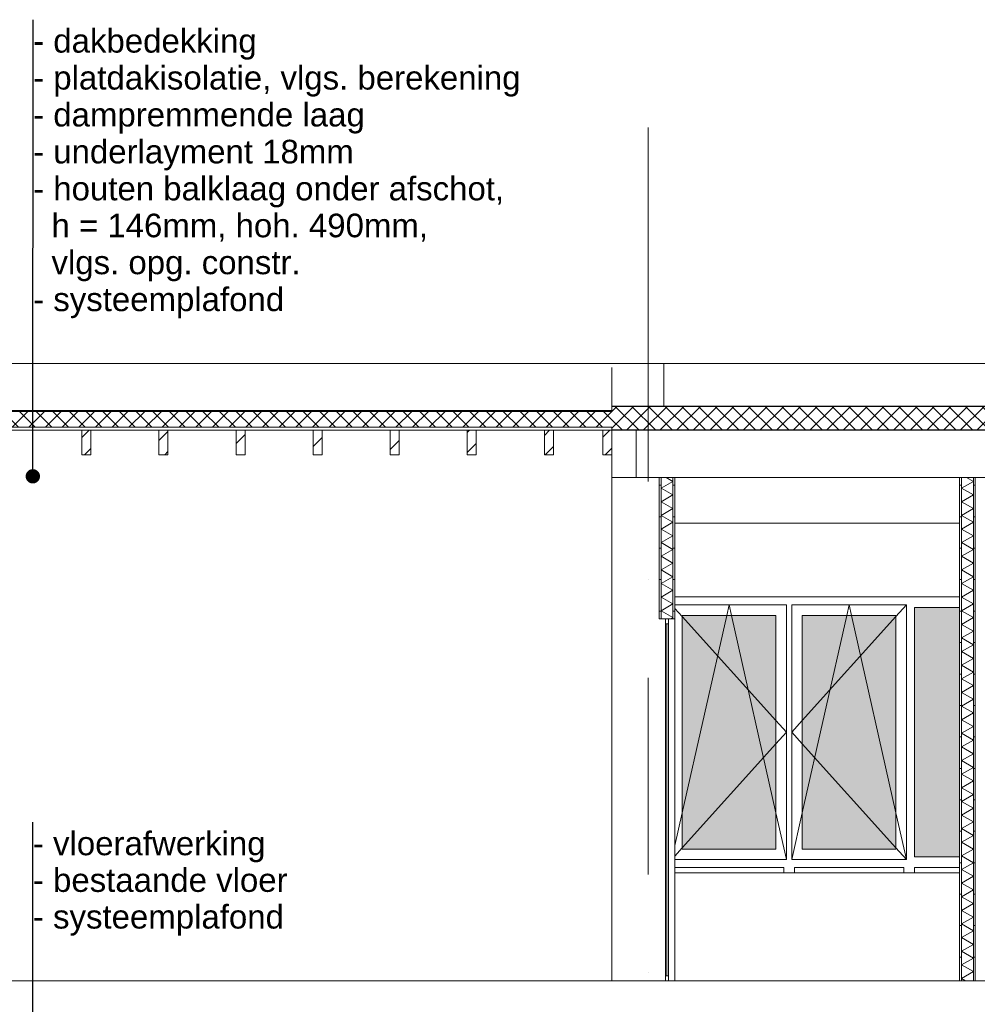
# Model space of a CAD drawing. Header units: millimetres. Extents: x -194 to 1012562, y 0 to 44349.
# Tile 81 of 97: x 450255 to 456342, y 13100 to 19361. Entities that reach past the tile are written whole.
import ezdxf
from ezdxf.enums import TextEntityAlignment as Align

# ---------------------------------------------------------------- set-up
doc = ezdxf.new("R2010")
doc.units = ezdxf.units.MM
doc.header["$MEASUREMENT"] = 0
doc.linetypes.add('streep-punt', pattern=[2500, 1250, -625, 0, -625])
for name, color, linetype in [('21_0 NC Buitenwanden', 7, 'Continuous'), ('21_1 C Buitenwanden', 7, 'Continuous'), ('23 Vloeren', 7, 'Continuous'), ('23 Vloeren Laagscheidingslijnen', 7, 'Continuous'), ('28 Draagconstructies', 7, 'Continuous'), ('34 Balustrades', 7, 'Continuous'), ('47 Dakafwerking', 7, 'Continuous'), ('New_ Deuren', 7, 'Continuous'), ('New_ Ramen', 7, 'Continuous'), ('New_21_1 C Buitenwanden', 7, 'Continuous'), ('New_22 NC Binnenwanden', 7, 'Continuous'), ('New_22 NC Binnenwanden 2D arcering', 7, 'Continuous'), ('New_22 NC Binnenwanden Doorsnede-arcering', 7, 'Continuous'), ('New_22 NC Binnenwanden Laagscheidingslijnen', 7, 'Continuous'), ('New_23 Vloeren', 7, 'Continuous'), ('New_23 Vloeren Doorsnede-arcering', 7, 'Continuous'), ('New_23 Vloeren Laagscheidingslijnen', 7, 'Continuous'), ('New_27 Daken', 7, 'Continuous'), ('New_27 Daken Doorsnede-arcering', 7, 'Continuous'), ('New_27 Daken Laagscheidingslijnen', 7, 'Continuous'), ('New_28 Draagconstructies - ligger', 7, 'Continuous'), ('New_28 Draagconstructies - ligger Doorsnede-arcering', 7, 'Continuous'), ('New_47 Dakafwerking', 7, 'Continuous'), ('New_Maatvoering 1_ 100', 7, 'Continuous'), ('New_Maatvoering 1_ 100 2D arcering', 7, 'Continuous'), ('Stramien', 7, 'Continuous')]:
    doc.layers.add(name, color=color, linetype=linetype)
doc.styles.add('GENERATED_STYLE_1', font='arial.ttf')
doc.dimstyles.new('GENERATED_STYLE__1', dxfattribs={"dimtxt": 179.999995, "dimasz": 142.5, "dimexe": 0.18, "dimexo": 0.0625, "dimgap": 0, "dimtad": 1, "dimdec": 0, "dimzin": 0, "dimdsep": 46, "dimtxsty": 'GENERATED_STYLE_1', "dimblk": 'ARROWHEAD_11', "dimblk1": 'ARROWHEAD_11', "dimblk2": 'ARROWHEAD_11', "dimcen": 0.09, "dimse1": 1, "dimse2": 1, "dimclrd": 2, "dimclre": 2, "dimclrt": 2, "dimadec": 1, "dimazin": 0, "dimtfac": 1, "dimtdec": 4, "dimtmove": 0, "dimatfit": 3, "dimfxl": 1, "dimtolj": 1, "dimtzin": 0, "dimarcsym": 0})
doc.dimstyles.new('GENERATED_STYLE__3', dxfattribs={"dimtxt": 0.18, "dimasz": 182.4, "dimexe": 0.18, "dimexo": 0.0625, "dimgap": 0, "dimtad": 0, "dimtih": 1, "dimtoh": 1, "dimdec": 4, "dimzin": 0, "dimdsep": 46, "dimcen": 0.09, "dimadec": 0, "dimazin": 0, "dimtfac": 1, "dimtdec": 4, "dimtmove": 0, "dimatfit": 3, "dimldrblk": 'ARROWHEAD_11', "dimfxl": 1, "dimtolj": 1, "dimtzin": 0, "dimarcsym": 0})
pattern_1 = [(3e-14, (474674.93, 5600), (0, 200), [])]
pattern_2 = [(45, (474674.93, 5600), (-63.6396, 63.6396), [])]
pattern_3 = [(45, (474674.93, 5600), (-53.033, 53.033), []), (135, (474674.93, 5600), (53.033, 53.033), [])]

# ---------------------------------------------------------------- blocks, each defined once
blk = doc.blocks.new('Section Element_1810_3', base_point=(474674.9, 5600))
at = {"layer": '21_1 C Buitenwanden', "color": 2, "linetype": 'Continuous', "lineweight": 0}
for p, q in [((454019, 13250), (454019, 16450)), ((454019, 16450), (454174, 16450))]:
    blk.add_line(p, q, dxfattribs=at)
blk = doc.blocks.new('Section Element_1811_3', base_point=(474674.9, 5600))
at = {"layer": 'New_ Ramen', "color": 2, "linetype": 'Continuous', "lineweight": 0}
blk.add_line((454419, 15690), (456229, 15690), dxfattribs=at)
at = {"layer": 'New_ Ramen', "color": 1, "linetype": 'Continuous', "lineweight": 0}
for p, q in [((455128.7, 15640), (454419, 15640)), ((454419, 15617.8), (454466, 15565.6)), ((454748.8, 15573), (454763.9, 15640)), ((454778.9, 15573), (454763.9, 15640)), ((455128.7, 15573), (455128.7, 15640)), ((455161.7, 15640), (455161.7, 15573)), ((455891.4, 15640), (455161.7, 15640)), ((455511.4, 15573), (455526.5, 15640)), ((455541.6, 15573), (455526.5, 15640)), ((455891.4, 15640), (455824.4, 15565.6)), ((455891.4, 15573), (455891.4, 15640)), ((455941.4, 14037), (455941.4, 15623)), ((455941.4, 15623), (456229, 15623)), ((454466, 14087), (454466, 15573)), ((454466, 15573), (455061.7, 15573)), ((454466, 14317.5), (454748.8, 15573)), ((454466, 15565.6), (455061.7, 14904.4)), ((455061.7, 14317.5), (454778.9, 15573)), ((455061.7, 15573), (455061.7, 14087)), ((455128.7, 14087), (455128.7, 15573)), ((455161.7, 15573), (455161.7, 14087)), ((455228.7, 14087), (455228.7, 15573)), ((455228.7, 15573), (455824.4, 15573)), ((455228.7, 14317.5), (455511.4, 15573)), ((455824.4, 15565.6), (455228.7, 14904.4)), ((455824.4, 14317.5), (455541.6, 15573)), ((455824.4, 15573), (455824.4, 14087)), ((455891.4, 14087), (455891.4, 15573)), ((455061.7, 14904.4), (455128.7, 14830)), ((455228.7, 14904.4), (455161.7, 14830)), ((455061.7, 14755.6), (455128.7, 14830)), ((455228.7, 14755.6), (455161.7, 14830)), ((454466, 14094.4), (455061.7, 14755.6)), ((455824.4, 14094.4), (455228.7, 14755.6)), ((454419, 14108.8), (454466, 14317.5)), ((455128.7, 14020), (455061.7, 14317.5)), ((455161.7, 14020), (455228.7, 14317.5)), ((455891.4, 14020), (455824.4, 14317.5)), ((454419, 14042.2), (454466, 14094.4)), ((455061.7, 14087), (454466, 14087)), ((455128.7, 14020), (455128.7, 14087)), ((455161.7, 14087), (455161.7, 14020)), ((455824.4, 14087), (455228.7, 14087)), ((455891.4, 14020), (455824.4, 14094.4)), ((455891.4, 14020), (455891.4, 14087)), ((456229, 14037), (455941.4, 14037)), ((454419, 14020), (455128.7, 14020)), ((455111.7, 13970), (454419, 13970)), ((455111.7, 13936.5), (455111.7, 13970)), ((455161.7, 14020), (455891.4, 14020)), ((455874.4, 13970), (455178.7, 13970)), ((455178.7, 13970), (455178.7, 13936.5)), ((455874.4, 13936.5), (455874.4, 13970)), ((456229, 13970), (455941.4, 13970)), ((455941.4, 13970), (455941.4, 13936.5))]:
    blk.add_line(p, q, dxfattribs=at)
blk = doc.blocks.new('Section Element_1813_3', base_point=(474674.9, 5600))
at = {"layer": '23 Vloeren', "color": 2, "linetype": 'Continuous', "lineweight": 0}
blk.add_line((463684, 13250), (456329, 13250), dxfattribs=at)
at = {"layer": '23 Vloeren', "color": 2, "linetype": 'Continuous', "lineweight": 0, "flags": 128}
blk.add_lwpolyline([(456229, 13250), (454379, 13250), (454359, 13250), (447169, 13250)], dxfattribs=at)
at = {"layer": '23 Vloeren Laagscheidingslijnen', "color": 2, "linetype": 'Continuous', "lineweight": 0, "flags": 128}
blk.add_lwpolyline([(456329, 13250), (456316.5, 13250), (456241.5, 13250), (456229, 13250)], dxfattribs=at)
blk = doc.blocks.new('Section Element_1814_3', base_point=(474674.9, 5600))
at = {"layer": '23 Vloeren', "color": 2, "linetype": 'Continuous', "lineweight": 0}
for p, q in [((454174, 16750), (454174, 16450)), ((454319, 16450), (454174, 16450)), ((456229, 16450), (454419, 16450)), ((463684, 16450), (456329, 16450))]:
    blk.add_line(p, q, dxfattribs=at)
at = {"layer": '23 Vloeren Laagscheidingslijnen', "color": 2, "linetype": 'Continuous', "lineweight": 0, "flags": 128}
for points in [[(463852.2, 16750), (463684, 16750), (454174, 16750)], [(454419, 16450), (454406.5, 16450), (454331.5, 16450), (454319, 16450)], [(456329, 16450), (456316.5, 16450), (456241.5, 16450), (456229, 16450)]]:
    blk.add_lwpolyline(points, dxfattribs=at)
blk = doc.blocks.new('Section Element_1816_3', base_point=(474674.9, 5600))
at = {"layer": '21_0 NC Buitenwanden', "color": 2, "linetype": 'Continuous', "lineweight": 0}
for p, q in [((454019, 16904), (454019, 17150)), ((454349, 17150), (454349, 16904)), ((454019, 16450), (454019, 16750))]:
    blk.add_line(p, q, dxfattribs=at)
blk = doc.blocks.new('Section Element_1817_3', base_point=(474674.9, 5600))
at = {"layer": '21_0 NC Buitenwanden', "color": 2, "linetype": 'Continuous', "lineweight": 0}
blk.add_line((454019, 14190), (454018.9, 14190), dxfattribs=at)
blk = doc.blocks.new('Section Element_1839_3', base_point=(474674.9, 5600))
at = {"layer": '47 Dakafwerking', "color": 2, "linetype": 'Continuous', "lineweight": 0}
blk.add_line((463684, 17175), (454349, 17175), dxfattribs=at)
blk = doc.blocks.new('Section Element_1840_3', base_point=(474674.9, 5600))
at = {"layer": '47 Dakafwerking', "color": 2, "linetype": 'Continuous', "lineweight": 0}
for p, q in [((453989, 17175), (454349, 17175)), ((454349, 17175), (454349, 17150)), ((454019, 17150), (454018.9, 17150))]:
    blk.add_line(p, q, dxfattribs=at)
blk = doc.blocks.new('Section Element_1842_3', base_point=(474674.9, 5600))
at = {"layer": '34 Balustrades', "color": 9, "linetype": 'Continuous', "lineweight": 0}
blk.add_line((454018.9, 14242.6), (454019, 14242.6), dxfattribs=at)
blk = doc.blocks.new('*X1954', base_point=(474674.9, 5600))
at = {"layer": 'New_22 NC Binnenwanden Doorsnede-arcering', "color": 7, "linetype": 'Continuous', "lineweight": 0}
for p, q in [((456316.5, 16425.3), (456241.5, 16382)), ((456316.5, 16425.3), (456273.8, 16450)), ((456316.5, 16338.7), (456241.5, 16382)), ((456316.5, 16338.7), (456241.5, 16295.4)), ((456316.5, 16252.1), (456241.5, 16295.4)), ((456316.5, 16252.1), (456241.5, 16208.8)), ((456316.5, 16165.5), (456241.5, 16208.8)), ((456316.5, 16165.5), (456241.5, 16122.2)), ((456316.5, 16078.9), (456241.5, 16122.2)), ((456316.5, 16078.9), (456241.5, 16035.6)), ((456316.5, 15992.3), (456241.5, 16035.6)), ((456316.5, 15992.3), (456241.5, 15949)), ((456316.5, 15905.7), (456241.5, 15949)), ((456316.5, 15905.7), (456241.5, 15862.4)), ((456316.5, 15819.1), (456241.5, 15862.4)), ((456316.5, 15819.1), (456241.5, 15775.8)), ((456316.5, 15732.5), (456241.5, 15775.8)), ((456316.5, 15732.5), (456241.5, 15689.2)), ((456316.5, 15645.9), (456241.5, 15689.2)), ((456316.5, 15645.9), (456241.5, 15602.6)), ((456316.5, 15559.3), (456241.5, 15602.6)), ((456316.5, 15559.3), (456241.5, 15516)), ((456316.5, 15472.7), (456241.5, 15516)), ((456316.5, 15472.7), (456241.5, 15429.4)), ((456316.5, 15386.1), (456241.5, 15429.4)), ((456316.5, 15386.1), (456241.5, 15342.8)), ((456316.5, 15299.5), (456241.5, 15342.8)), ((456316.5, 15299.5), (456241.5, 15256.2)), ((456316.5, 15212.9), (456241.5, 15256.2)), ((456316.5, 15212.9), (456241.5, 15169.6)), ((456316.5, 15126.3), (456241.5, 15169.6)), ((456316.5, 15126.3), (456241.5, 15083)), ((456316.5, 15039.7), (456241.5, 15083)), ((456316.5, 15039.7), (456241.5, 14996.4)), ((456316.5, 14953.1), (456241.5, 14996.4)), ((456316.5, 14953.1), (456241.5, 14909.8)), ((456316.5, 14866.5), (456241.5, 14909.8)), ((456316.5, 14866.5), (456241.5, 14823.2)), ((456316.5, 14779.9), (456241.5, 14823.2)), ((456316.5, 14779.9), (456241.5, 14736.6)), ((456316.5, 14693.3), (456241.5, 14736.6)), ((456316.5, 14693.3), (456241.5, 14650)), ((456316.5, 14606.7), (456241.5, 14650)), ((456316.5, 14606.7), (456241.5, 14563.4)), ((456316.5, 14520.1), (456241.5, 14563.4)), ((456316.5, 14520.1), (456241.5, 14476.8)), ((456316.5, 14433.5), (456241.5, 14476.8)), ((456316.5, 14433.5), (456241.5, 14390.2)), ((456316.5, 14346.9), (456241.5, 14390.2)), ((456316.5, 14346.9), (456241.5, 14303.6)), ((456316.5, 14260.3), (456241.5, 14303.6)), ((456316.5, 14260.3), (456241.5, 14217)), ((456316.5, 14173.7), (456241.5, 14217)), ((456316.5, 14173.7), (456241.5, 14130.4)), ((456316.5, 14087), (456241.5, 14130.4)), ((456316.5, 14087), (456241.5, 14043.7)), ((456316.5, 14000.4), (456241.5, 14043.7)), ((456316.5, 14000.4), (456241.5, 13957.1)), ((456316.5, 13913.8), (456241.5, 13957.1)), ((456316.5, 13913.8), (456241.5, 13870.5)), ((456316.5, 13827.2), (456241.5, 13870.5)), ((456316.5, 13827.2), (456241.5, 13783.9)), ((456316.5, 13740.6), (456241.5, 13783.9)), ((456316.5, 13740.6), (456241.5, 13697.3)), ((456316.5, 13654), (456241.5, 13697.3)), ((456316.5, 13654), (456241.5, 13610.7)), ((456316.5, 13567.4), (456241.5, 13610.7)), ((456316.5, 13567.4), (456241.5, 13524.1)), ((456316.5, 13480.8), (456241.5, 13524.1)), ((456316.5, 13480.8), (456241.5, 13437.5)), ((456316.5, 13394.2), (456241.5, 13437.5)), ((456316.5, 13394.2), (456241.5, 13350.9)), ((456316.5, 13307.6), (456241.5, 13350.9)), ((456316.5, 13307.6), (456241.5, 13264.3)), ((456266.3, 13250), (456241.5, 13264.3))]:
    blk.add_line(p, q, dxfattribs=at)
blk = doc.blocks.new('Section Element_1851_3', base_point=(474674.9, 5600))
at = {"layer": 'New_22 NC Binnenwanden Doorsnede-arcering', "linetype": 'Continuous', "lineweight": 0, "true_color": 0x000000}
h = blk.add_hatch(dxfattribs=at)
h.set_pattern_fill('930_Lijnen_vert_200_0003', color=18, style=0, pattern_type=2)
h.set_pattern_definition(pattern_1)
h.paths.add_polyline_path([(456229, 16450), (456229, 13250), (456241.5, 13250), (456241.5, 16450)])
h = blk.add_hatch(dxfattribs=at)
h.set_pattern_fill('930_Lijnen_vert_200_0003', color=18, style=0, pattern_type=2)
h.set_pattern_definition(pattern_1)
h.paths.add_polyline_path([(456329, 16450), (456316.5, 16450), (456316.5, 13250), (456329, 13250)])
at = {"layer": 'New_22 NC Binnenwanden', "color": 1, "linetype": 'Continuous', "lineweight": 0}
for p, q in [((456229, 16450), (456229, 13250)), ((456329, 16450), (456329, 13250))]:
    blk.add_line(p, q, dxfattribs=at)
at = {"layer": 'New_22 NC Binnenwanden Laagscheidingslijnen', "color": 1, "linetype": 'Continuous', "lineweight": 0}
for p, q in [((456241.5, 16450), (456241.5, 13250)), ((456316.5, 16450), (456316.5, 13250))]:
    blk.add_line(p, q, dxfattribs=at)
at = {"layer": 'New_22 NC Binnenwanden', "lineweight": 0}
blk.add_blockref('*X1954', (474674.9, 5600), dxfattribs=at)
blk = doc.blocks.new('Section Element_1854_3', base_point=(474674.9, 5600))
at = {"layer": 'New_21_1 C Buitenwanden', "color": 2, "linetype": 'Continuous', "lineweight": 0}
for p, q in [((454018.9, 17150), (454018.9, 16875)), ((454018.9, 16750), (454018.9, 14190))]:
    blk.add_line(p, q, dxfattribs=at)
blk = doc.blocks.new('Section Element_1857_3', base_point=(474674.9, 5600))
at = {"layer": '28 Draagconstructies', "color": 1, "linetype": 'Continuous', "lineweight": 0}
for p, q in [((458029, 16160), (458029, 16450)), ((456229, 16160), (454419, 16160)), ((458029, 16160), (456804, 16160))]:
    blk.add_line(p, q, dxfattribs=at)
blk = doc.blocks.new('Section Element_1863_3', base_point=(474674.9, 5600))
at = {"layer": 'New_28 Draagconstructies - ligger Doorsnede-arcering', "linetype": 'Continuous', "lineweight": 0, "true_color": 0x000000}
h = blk.add_hatch(dxfattribs=at)
h.set_pattern_fill('310_Naaldhout__01__0003', color=18, style=0, pattern_type=2)
h.set_pattern_definition(pattern_2)
h.paths.add_polyline_path([(450707, 16594), (450707, 16750), (450650, 16750), (450650, 16594)])
at = {"layer": 'New_28 Draagconstructies - ligger', "color": 9, "linetype": 'Continuous', "lineweight": 0}
for p, q in [((450650, 16750), (450650, 16594)), ((450707, 16750), (450707, 16594)), ((450707, 16594), (450650, 16594))]:
    blk.add_line(p, q, dxfattribs=at)
blk = doc.blocks.new('Section Element_1864_3', base_point=(474674.9, 5600))
at = {"layer": 'New_28 Draagconstructies - ligger Doorsnede-arcering', "linetype": 'Continuous', "lineweight": 0, "true_color": 0x000000}
h = blk.add_hatch(dxfattribs=at)
h.set_pattern_fill('310_Naaldhout__01__0003', color=18, style=0, pattern_type=2)
h.set_pattern_definition(pattern_2)
h.paths.add_polyline_path([(451197, 16594), (451197, 16750), (451140, 16750), (451140, 16594)])
at = {"layer": 'New_28 Draagconstructies - ligger', "color": 9, "linetype": 'Continuous', "lineweight": 0}
for p, q in [((451140, 16750), (451140, 16594)), ((451197, 16750), (451197, 16594)), ((451197, 16594), (451140, 16594))]:
    blk.add_line(p, q, dxfattribs=at)
blk = doc.blocks.new('Section Element_1865_3', base_point=(474674.9, 5600))
at = {"layer": 'New_28 Draagconstructies - ligger Doorsnede-arcering', "linetype": 'Continuous', "lineweight": 0, "true_color": 0x000000}
h = blk.add_hatch(dxfattribs=at)
h.set_pattern_fill('310_Naaldhout__01__0003', color=18, style=0, pattern_type=2)
h.set_pattern_definition(pattern_2)
h.paths.add_polyline_path([(451687, 16594), (451687, 16750), (451630, 16750), (451630, 16594)])
at = {"layer": 'New_28 Draagconstructies - ligger', "color": 9, "linetype": 'Continuous', "lineweight": 0}
for p, q in [((451630, 16750), (451630, 16594)), ((451687, 16750), (451687, 16594)), ((451687, 16594), (451630, 16594))]:
    blk.add_line(p, q, dxfattribs=at)
blk = doc.blocks.new('Section Element_1866_3', base_point=(474674.9, 5600))
at = {"layer": 'New_28 Draagconstructies - ligger Doorsnede-arcering', "linetype": 'Continuous', "lineweight": 0, "true_color": 0x000000}
h = blk.add_hatch(dxfattribs=at)
h.set_pattern_fill('310_Naaldhout__01__0003', color=18, style=0, pattern_type=2)
h.set_pattern_definition(pattern_2)
h.paths.add_polyline_path([(452177, 16594), (452177, 16750), (452120, 16750), (452120, 16594)])
at = {"layer": 'New_28 Draagconstructies - ligger', "color": 9, "linetype": 'Continuous', "lineweight": 0}
for p, q in [((452120, 16750), (452120, 16594)), ((452177, 16750), (452177, 16594)), ((452177, 16594), (452120, 16594))]:
    blk.add_line(p, q, dxfattribs=at)
blk = doc.blocks.new('Section Element_1867_3', base_point=(474674.9, 5600))
at = {"layer": 'New_28 Draagconstructies - ligger Doorsnede-arcering', "linetype": 'Continuous', "lineweight": 0, "true_color": 0x000000}
h = blk.add_hatch(dxfattribs=at)
h.set_pattern_fill('310_Naaldhout__01__0003', color=18, style=0, pattern_type=2)
h.set_pattern_definition(pattern_2)
h.paths.add_polyline_path([(452667, 16594), (452667, 16750), (452610, 16750), (452610, 16594)])
at = {"layer": 'New_28 Draagconstructies - ligger', "color": 9, "linetype": 'Continuous', "lineweight": 0}
for p, q in [((452610, 16750), (452610, 16594)), ((452667, 16750), (452667, 16594)), ((452667, 16594), (452610, 16594))]:
    blk.add_line(p, q, dxfattribs=at)
blk = doc.blocks.new('Section Element_1868_3', base_point=(474674.9, 5600))
at = {"layer": 'New_28 Draagconstructies - ligger Doorsnede-arcering', "linetype": 'Continuous', "lineweight": 0, "true_color": 0x000000}
h = blk.add_hatch(dxfattribs=at)
h.set_pattern_fill('310_Naaldhout__01__0003', color=18, style=0, pattern_type=2)
h.set_pattern_definition(pattern_2)
h.paths.add_polyline_path([(453100, 16594), (453157, 16594), (453157, 16750), (453100, 16750)])
at = {"layer": 'New_28 Draagconstructies - ligger', "color": 9, "linetype": 'Continuous', "lineweight": 0}
for p, q in [((453100, 16750), (453100, 16594)), ((453157, 16750), (453157, 16594)), ((453157, 16594), (453100, 16594))]:
    blk.add_line(p, q, dxfattribs=at)
blk = doc.blocks.new('Section Element_1869_3', base_point=(474674.9, 5600))
at = {"layer": 'New_28 Draagconstructies - ligger Doorsnede-arcering', "linetype": 'Continuous', "lineweight": 0, "true_color": 0x000000}
h = blk.add_hatch(dxfattribs=at)
h.set_pattern_fill('310_Naaldhout__01__0003', color=18, style=0, pattern_type=2)
h.set_pattern_definition(pattern_2)
h.paths.add_polyline_path([(453647, 16594), (453647, 16750), (453590, 16750), (453590, 16594)])
at = {"layer": 'New_28 Draagconstructies - ligger', "color": 9, "linetype": 'Continuous', "lineweight": 0}
for p, q in [((453590, 16750), (453590, 16594)), ((453647, 16750), (453647, 16594)), ((453647, 16594), (453590, 16594))]:
    blk.add_line(p, q, dxfattribs=at)
blk = doc.blocks.new('Section Element_1870_3', base_point=(474674.9, 5600))
at = {"layer": 'New_28 Draagconstructies - ligger Doorsnede-arcering', "linetype": 'Continuous', "lineweight": 0, "true_color": 0x000000}
h = blk.add_hatch(dxfattribs=at)
h.set_pattern_fill('310_Naaldhout__01__0003', color=18, style=0, pattern_type=2)
h.set_pattern_definition(pattern_2)
h.paths.add_polyline_path([(454017.9, 16594), (454017.9, 16750), (453960.9, 16750), (453960.9, 16594)])
at = {"layer": 'New_28 Draagconstructies - ligger', "color": 9, "linetype": 'Continuous', "lineweight": 0}
for p, q in [((453960.9, 16750), (453960.9, 16594)), ((454017.9, 16750), (454017.9, 16594)), ((454017.9, 16594), (453960.9, 16594))]:
    blk.add_line(p, q, dxfattribs=at)
blk = doc.blocks.new('*X1975', base_point=(474674.9, 5600))
at = {"layer": 'New_23 Vloeren Doorsnede-arcering', "linetype": 'Continuous', "lineweight": 0, "true_color": 0x000000}
for points in [[(450525.5, 16875), (450375.5, 16875), (450375.5, 16870), (450525.5, 16870)], [(450825.5, 16875), (450675.5, 16875), (450675.5, 16870), (450825.5, 16870)], [(451125.5, 16875), (450975.5, 16875), (450975.5, 16870), (451125.5, 16870)], [(451425.5, 16875), (451275.5, 16875), (451275.5, 16870), (451425.5, 16870)], [(451725.5, 16875), (451575.5, 16875), (451575.5, 16870), (451725.5, 16870)], [(452025.5, 16875), (451875.5, 16875), (451875.5, 16870), (452025.5, 16870)], [(452325.5, 16875), (452175.5, 16875), (452175.5, 16870), (452325.5, 16870)], [(452625.5, 16875), (452475.5, 16875), (452475.5, 16870), (452625.5, 16870)], [(452925.5, 16875), (452775.5, 16875), (452775.5, 16870), (452925.5, 16870)], [(453225.5, 16875), (453075.5, 16875), (453075.5, 16870), (453225.5, 16870)], [(453525.5, 16875), (453375.5, 16875), (453375.5, 16870), (453525.5, 16870)], [(453825.5, 16875), (453675.5, 16875), (453675.5, 16870), (453825.5, 16870)], [(454019, 16875), (453975.5, 16875), (453975.5, 16870), (454019, 16870)]]:
    blk.add_hatch(color=18, dxfattribs=at).paths.add_polyline_path(points)
blk = doc.blocks.new('Section Element_1871_3', base_point=(474674.9, 5600))
at = {"layer": 'New_23 Vloeren Doorsnede-arcering', "linetype": 'Continuous', "lineweight": 0, "true_color": 0x000000}
h = blk.add_hatch(dxfattribs=at)
h.set_pattern_fill('415_Isolatie_ruit_0003', color=18, style=0, pattern_type=2)
h.set_pattern_definition(pattern_3)
h.paths.add_polyline_path([(447169, 16870), (447169, 16770), (454019, 16770), (454019, 16870)])
h = blk.add_hatch(dxfattribs=at)
h.set_pattern_fill('325_Houtachtig_plaatmate_E2', color=18, style=0, pattern_type=2)
h.set_pattern_definition([(0, (474674.933, 5600), (0, 50), [])])
h.paths.add_polyline_path([(447169, 16750), (454019, 16750), (454019, 16770), (447169, 16770)])
at = {"layer": 'New_23 Vloeren', "color": 2, "linetype": 'Continuous', "lineweight": 0}
blk.add_line((454019, 16875), (447169, 16875), dxfattribs=at)
at = {"layer": 'New_23 Vloeren', "color": 3, "linetype": 'Continuous', "lineweight": 0}
for p, q in [((450650, 16750), (450217, 16750)), ((451140, 16750), (450707, 16750)), ((451630, 16750), (451197, 16750)), ((452120, 16750), (451687, 16750)), ((452610, 16750), (452177, 16750)), ((453100, 16750), (452667, 16750)), ((453590, 16750), (453157, 16750)), ((453960.9, 16750), (453647, 16750)), ((454019, 16750), (454017.9, 16750))]:
    blk.add_line(p, q, dxfattribs=at)
at = {"layer": 'New_23 Vloeren Laagscheidingslijnen', "color": 2, "linetype": 'Continuous', "lineweight": 0}
for p, q in [((454019, 16870), (447169, 16870)), ((454019, 16875), (454019, 16870))]:
    blk.add_line(p, q, dxfattribs=at)
at = {"layer": 'New_23 Vloeren Laagscheidingslijnen', "color": 1, "linetype": 'Continuous', "lineweight": 0}
for p, q in [((454019, 16770), (447169, 16770)), ((454019, 16752), (454019, 16750))]:
    blk.add_line(p, q, dxfattribs=at)
at = {"layer": 'New_23 Vloeren Laagscheidingslijnen', "color": 3, "linetype": 'Continuous', "lineweight": 0}
for p, q in [((450707, 16750), (450650, 16750)), ((451197, 16750), (451140, 16750)), ((451687, 16750), (451630, 16750)), ((452177, 16750), (452120, 16750)), ((452667, 16750), (452610, 16750)), ((453157, 16750), (453100, 16750)), ((453647, 16750), (453590, 16750)), ((454017.9, 16750), (453960.9, 16750))]:
    blk.add_line(p, q, dxfattribs=at)
at = {"layer": 'New_23 Vloeren', "lineweight": 0}
blk.add_blockref('*X1975', (474674.9, 5600), dxfattribs=at)
blk = doc.blocks.new('*X1985', base_point=(474674.9, 5600))
at = {"layer": 'New_22 NC Binnenwanden Doorsnede-arcering', "color": 7, "linetype": 'Continuous', "lineweight": 0}
for p, q in [((454406.5, 16425.3), (454331.5, 16382)), ((454406.5, 16425.3), (454363.8, 16450)), ((454406.5, 16338.7), (454331.5, 16382)), ((454406.5, 16338.7), (454331.5, 16295.4)), ((454406.5, 16252.1), (454331.5, 16295.4)), ((454406.5, 16252.1), (454331.5, 16208.8)), ((454406.5, 16165.5), (454331.5, 16208.8)), ((454406.5, 16165.5), (454331.5, 16122.2)), ((454406.5, 16078.9), (454331.5, 16122.2)), ((454406.5, 16078.9), (454331.5, 16035.6)), ((454406.5, 15992.3), (454331.5, 16035.6)), ((454406.5, 15992.3), (454331.5, 15949)), ((454406.5, 15905.7), (454331.5, 15949)), ((454406.5, 15905.7), (454331.5, 15862.4)), ((454406.5, 15819.1), (454331.5, 15862.4)), ((454406.5, 15819.1), (454331.5, 15775.8)), ((454406.5, 15732.5), (454331.5, 15775.8)), ((454406.5, 15732.5), (454331.5, 15689.2)), ((454406.5, 15645.9), (454331.5, 15689.2)), ((454406.5, 15645.9), (454331.5, 15602.6)), ((454406.5, 15559.3), (454331.5, 15602.6)), ((454406.5, 15559.3), (454390.4, 15550))]:
    blk.add_line(p, q, dxfattribs=at)
blk = doc.blocks.new('Section Element_1878_3', base_point=(474674.9, 5600))
at = {"layer": 'New_22 NC Binnenwanden Doorsnede-arcering', "linetype": 'Continuous', "lineweight": 0, "true_color": 0x000000}
h = blk.add_hatch(dxfattribs=at)
h.set_pattern_fill('930_Lijnen_vert_200_0003', color=18, style=0, pattern_type=2)
h.set_pattern_definition(pattern_1)
h.paths.add_polyline_path([(454319, 16450), (454319, 15550), (454331.5, 15550), (454331.5, 16450)])
h = blk.add_hatch(dxfattribs=at)
h.set_pattern_fill('930_Lijnen_vert_200_0003', color=18, style=0, pattern_type=2)
h.set_pattern_definition(pattern_1)
h.paths.add_polyline_path([(454406.5, 15550), (454419, 15550), (454419, 16450), (454406.5, 16450)])
at = {"layer": 'New_22 NC Binnenwanden', "color": 1, "linetype": 'Continuous', "lineweight": 0}
for p, q in [((454319, 16450), (454319, 15550)), ((454419, 16450), (454419, 15550))]:
    blk.add_line(p, q, dxfattribs=at)
at = {"layer": 'New_22 NC Binnenwanden', "color": 1, "linetype": 'Continuous', "lineweight": 0, "flags": 128}
blk.add_lwpolyline([(454419, 15550), (454406.5, 15550), (454379, 15550), (454359, 15550), (454331.5, 15550), (454319, 15550)], dxfattribs=at)
at = {"layer": 'New_22 NC Binnenwanden Laagscheidingslijnen', "color": 1, "linetype": 'Continuous', "lineweight": 0}
for p, q in [((454331.5, 16450), (454331.5, 15550)), ((454406.5, 16450), (454406.5, 15550))]:
    blk.add_line(p, q, dxfattribs=at)
at = {"layer": 'New_22 NC Binnenwanden', "lineweight": 0}
blk.add_blockref('*X1985', (474674.9, 5600), dxfattribs=at)
blk = doc.blocks.new('Section Element_1899_3', base_point=(474674.9, 5600))
at = {"layer": '21_0 NC Buitenwanden', "color": 2, "linetype": 'Continuous', "lineweight": 0}
blk.add_line((456229, 13936.5), (454419, 13936.5), dxfattribs=at)
blk = doc.blocks.new('*X2010', base_point=(474674.9, 5600))
at = {"layer": 'New_27 Daken Doorsnede-arcering', "linetype": 'Continuous', "lineweight": 0, "true_color": 0x000000}
for points in [[(454125.5, 16904), (454019, 16904), (454019, 16902), (454125.5, 16902)], [(454425.5, 16904), (454275.5, 16904), (454275.5, 16902), (454425.5, 16902)], [(454725.5, 16904), (454575.5, 16904), (454575.5, 16902), (454725.5, 16902)], [(455025.5, 16904), (454875.5, 16904), (454875.5, 16902), (455025.5, 16902)], [(455325.5, 16904), (455175.5, 16904), (455175.5, 16902), (455325.5, 16902)], [(455625.5, 16904), (455475.5, 16904), (455475.5, 16902), (455625.5, 16902)], [(455925.5, 16904), (455775.5, 16904), (455775.5, 16902), (455925.5, 16902)], [(456225.5, 16904), (456075.5, 16904), (456075.5, 16902), (456225.5, 16902)]]:
    blk.add_hatch(color=18, dxfattribs=at).paths.add_polyline_path(points)
blk = doc.blocks.new('*X2011', base_point=(474674.9, 5600))
at = {"layer": 'New_27 Daken Doorsnede-arcering', "linetype": 'Continuous', "lineweight": 0, "true_color": 0x000000}
for points in [[(454125.5, 16752), (454019, 16752), (454019, 16750), (454125.5, 16750)], [(454425.5, 16752), (454275.5, 16752), (454275.5, 16750), (454425.5, 16750)], [(454725.5, 16752), (454575.5, 16752), (454575.5, 16750), (454725.5, 16750)], [(455025.5, 16752), (454875.5, 16752), (454875.5, 16750), (455025.5, 16750)], [(455325.5, 16752), (455175.5, 16752), (455175.5, 16750), (455325.5, 16750)], [(455625.5, 16752), (455475.5, 16752), (455475.5, 16750), (455625.5, 16750)], [(455925.5, 16752), (455775.5, 16752), (455775.5, 16750), (455925.5, 16750)], [(456225.5, 16752), (456075.5, 16752), (456075.5, 16750), (456225.5, 16750)]]:
    blk.add_hatch(color=18, dxfattribs=at).paths.add_polyline_path(points)
blk = doc.blocks.new('Section Element_1900_3', base_point=(474674.9, 5600))
at = {"layer": 'New_27 Daken Doorsnede-arcering', "linetype": 'Continuous', "lineweight": 0, "true_color": 0x000000}
h = blk.add_hatch(dxfattribs=at)
h.set_pattern_fill('415_Isolatie_ruit_0003', color=18, style=0, pattern_type=2)
h.set_pattern_definition(pattern_3)
h.paths.add_polyline_path([(454019, 16752), (463684, 16752), (463684, 16902), (454019, 16902)])
at = {"layer": 'New_27 Daken', "color": 9, "linetype": 'Continuous', "lineweight": 0}
for p, q in [((454019, 16904), (454019, 16902)), ((463684, 16904), (454019, 16904))]:
    blk.add_line(p, q, dxfattribs=at)
at = {"layer": 'New_27 Daken', "color": 1, "linetype": 'Continuous', "lineweight": 0}
for p, q in [((454019, 16902), (454019, 16875)), ((454174, 16750), (454019, 16750))]:
    blk.add_line(p, q, dxfattribs=at)
at = {"layer": 'New_27 Daken Laagscheidingslijnen', "color": 9, "linetype": 'Continuous', "lineweight": 0}
blk.add_line((463684, 16902), (454019, 16902), dxfattribs=at)
at = {"layer": 'New_27 Daken Laagscheidingslijnen', "color": 1, "linetype": 'Continuous', "lineweight": 0}
for p in [(454019, 16770), (463684, 16752)]:
    blk.add_line(p, (454019, 16752), dxfattribs=at)
at = {"layer": 'New_27 Daken', "lineweight": 0}
for name in ['*X2010', '*X2011']:
    blk.add_blockref(name, (474674.9, 5600), dxfattribs=at)
blk = doc.blocks.new('Section Element_1906_3', base_point=(474674.9, 5600))
at = {"layer": 'New_47 Dakafwerking', "color": 2, "linetype": 'Continuous', "lineweight": 0}
blk.add_line((447169, 17175), (453989, 17175), dxfattribs=at)
blk = doc.blocks.new('Section Element_1907_3', base_point=(474674.9, 5600))
at = {"layer": 'New_22 NC Binnenwanden', "color": 2, "linetype": 'Continuous', "lineweight": 0}
blk.add_line((454419, 15550), (454419, 13250), dxfattribs=at)
blk = doc.blocks.new('Section Element_1920_3', base_point=(474674.9, 5600))
at = {"layer": 'New_ Deuren', "color": 1, "linetype": 'Continuous', "lineweight": 0}
for p, q in [((454359, 15550), (454359, 15520)), ((454379, 15550), (454379, 15520)), ((454359, 15520), (454359, 13280)), ((454379, 15520), (454359, 15520)), ((454360, 15520), (454360, 13280)), ((454368, 13280), (454368, 15520)), ((454379, 15520), (454379, 13280)), ((454359, 13280), (454359, 13250)), ((454379, 13280), (454359, 13280)), ((454379, 13280), (454379, 13250))]:
    blk.add_line(p, q, dxfattribs=at)
blk = doc.blocks.new('*D2045', base_point=(474674.9, 5600))
at = {"layer": 'New_Maatvoering 1_ 100 2D arcering', "linetype": 'Continuous', "lineweight": 0}
for points in [[(449384.8, 16594), (449387.6, 16579.6), (449395.8, 16567.5), (449407.9, 16559.4), (449422.3, 16556.5), (449436.6, 16559.4), (449448.8, 16567.5), (449456.9, 16579.6), (449459.8, 16594), (449456.9, 16608.4), (449448.8, 16620.5), (449436.6, 16628.6), (449422.3, 16631.5), (449407.9, 16628.6), (449395.8, 16620.5), (449387.6, 16608.4)], [(449384.8, 13250), (449387.6, 13235.6), (449395.8, 13223.5), (449407.9, 13215.4), (449422.3, 13212.5), (449436.6, 13215.4), (449448.8, 13223.5), (449456.9, 13235.6), (449459.8, 13250), (449456.9, 13264.4), (449448.8, 13276.5), (449436.6, 13284.6), (449422.3, 13287.5), (449407.9, 13284.6), (449395.8, 13276.5), (449387.6, 13264.4)]]:
    blk.add_hatch(color=1, dxfattribs=at).paths.add_polyline_path(points)
at = {"layer": 'New_Maatvoering 1_ 100', "color": 2, "linetype": 'Continuous', "lineweight": 0}
for p, q in [((449422.3, 16631.5), (449422.3, 16669)), ((449384.8, 16594), (449281.7, 16594)), ((449562.9, 16594), (449459.8, 16594)), ((449422.3, 13287.5), (449422.3, 16556.5)), ((449384.8, 13250), (449281.7, 13250)), ((449422.3, 13175), (449422.3, 13212.5)), ((449562.9, 13250), (449459.8, 13250))]:
    blk.add_line(p, q, dxfattribs=at)
at = {"layer": 'New_Maatvoering 1_ 100', "color": 1, "linetype": 'Continuous', "lineweight": 0}
for centre in [(449422.3, 16594), (449422.3, 13250)]:
    blk.add_circle(centre, 37.5, dxfattribs=at)
at = {"layer": 'New_Maatvoering 1_ 100', "color": 2, "lineweight": 0, "insert": (449386.3, 14613.1), "char_height": 180, "attachment_point": 7, "rotation": 90, "style": 'GENERATED_STYLE_1'}
blk.add_mtext('\\A1;{\\pql;\\fArial|b0|i0|c0|p0;\\W1.000000;3.344}', dxfattribs=at)
blk = doc.blocks.new('ARROWHEAD_11')
at = {"color": 0, "linetype": 'Continuous', "lineweight": 0}
blk.add_line((0, 0), (-1, 0), dxfattribs=at)
at = {"color": 0, "linetype": 'Continuous', "lineweight": 0, "const_width": 0.25, "flags": 128}
blk.add_lwpolyline([(-0.125, 0, 1), (0.125, 0, 1)], format="xyb", close=True, dxfattribs=at)
blk = doc.blocks.new('Standard grid marker[54]_3', base_point=(454249, 18675))
at = {"layer": 'Stramien', "color": 1, "linetype": 'streep-punt', "lineweight": 0}
for q in [(454249, 18675), (454249, 2000)]:
    blk.add_line((454249, 17675), q, dxfattribs=at)
at = {"layer": 'Stramien', "color": 2, "lineweight": 0, "style": 'GENERATED_STYLE_1'}
blk.add_attdef('AC_MarkerText_1', text='', height=350, rotation=360, dxfattribs=at).set_placement((454249, 675), align=Align.TOP_CENTER)

msp = doc.modelspace()

# ---------------------------------------------------------------- hatches: boundary and pattern name
at = {"layer": 'New_22 NC Binnenwanden 2D arcering', "linetype": 'Continuous', "lineweight": 0, "true_color": 0x353d3f}
for points in [[(455941.4, 14037), (456229, 14037), (456229, 15623), (455941.4, 15623)], [(454466, 14087), (455061.7, 14087), (455061.7, 15573), (454466, 15573)], [(455228.7, 14087), (455824.4, 14087), (455824.4, 15573), (455228.7, 15573)]]:
    msp.add_hatch(color=250, dxfattribs=at).paths.add_polyline_path(points)

# ---------------------------------------------------------------- block references
at = {"layer": '21_0 NC Buitenwanden', "lineweight": 0}
for name in ['Section Element_1816_3', 'Section Element_1817_3', 'Section Element_1899_3']:
    msp.add_blockref(name, (474674.9, 5600), dxfattribs=at)
at = {"layer": '21_1 C Buitenwanden', "lineweight": 0}
msp.add_blockref('Section Element_1810_3', (474674.9, 5600), dxfattribs=at)
at = {"layer": '23 Vloeren', "lineweight": 0}
for name in ['Section Element_1814_3', 'Section Element_1813_3']:
    msp.add_blockref(name, (474674.9, 5600), dxfattribs=at)
at = {"layer": '28 Draagconstructies', "lineweight": 0}
msp.add_blockref('Section Element_1857_3', (474674.9, 5600), dxfattribs=at)
at = {"layer": '34 Balustrades', "lineweight": 0}
msp.add_blockref('Section Element_1842_3', (474674.9, 5600), dxfattribs=at)
at = {"layer": '47 Dakafwerking', "lineweight": 0}
for name in ['Section Element_1840_3', 'Section Element_1839_3']:
    msp.add_blockref(name, (474674.9, 5600), dxfattribs=at)
at = {"layer": 'New_ Deuren', "lineweight": 0}
msp.add_blockref('Section Element_1920_3', (474674.9, 5600), dxfattribs=at)
at = {"layer": 'New_ Ramen', "lineweight": 0}
msp.add_blockref('Section Element_1811_3', (474674.9, 5600), dxfattribs=at)
at = {"layer": 'New_21_1 C Buitenwanden', "lineweight": 0}
msp.add_blockref('Section Element_1854_3', (474674.9, 5600), dxfattribs=at)
at = {"layer": 'New_22 NC Binnenwanden', "lineweight": 0}
for name in ['Section Element_1878_3', 'Section Element_1851_3', 'Section Element_1907_3']:
    msp.add_blockref(name, (474674.9, 5600), dxfattribs=at)
at = {"layer": 'New_23 Vloeren', "lineweight": 0}
msp.add_blockref('Section Element_1871_3', (474674.9, 5600), dxfattribs=at)
at = {"layer": 'New_27 Daken', "lineweight": 0}
msp.add_blockref('Section Element_1900_3', (474674.9, 5600), dxfattribs=at)
at = {"layer": 'New_28 Draagconstructies - ligger', "lineweight": 0}
for name in ['Section Element_1863_3', 'Section Element_1864_3', 'Section Element_1865_3', 'Section Element_1866_3', 'Section Element_1867_3', 'Section Element_1868_3', 'Section Element_1869_3', 'Section Element_1870_3']:
    msp.add_blockref(name, (474674.9, 5600), dxfattribs=at)
at = {"layer": 'New_47 Dakafwerking', "lineweight": 0}
msp.add_blockref('Section Element_1906_3', (474674.9, 5600), dxfattribs=at)
at = {"layer": 'Stramien', "color": 1, "linetype": 'Continuous', "lineweight": 0}
msp.add_blockref('Standard grid marker[54]_3', (454249, 18675), dxfattribs=at)

# ---------------------------------------------------------------- texts
at = {"layer": 'New_Maatvoering 1_ 100', "color": 9, "linetype": 'Continuous', "lineweight": 0, "char_height": 150, "attachment_point": 1, "style": 'GENERATED_STYLE_1'}
for s, insert, line_spacing_factor in [('\\A1;{\\pql;\\fArial|b0|i0|c0|p0;\\W1.000000;- dakbedekking\\P\\pql;\\fArial|b0|i0|c0|p0;\\W1.000000;- platdakisolatie, vlgs. berekening\\P\\pql;\\fArial|b0|i0|c0|p0;\\W1.000000;- dampremmende laag\\P\\pql;\\fArial|b0|i0|c0|p0;\\W1.000000;- underlayment 18mm\\P\\pql;\\fArial|b0|i0|c0|p0;\\W1.000000;- houten balklaag onder afschot,\\P\\pql;\\fArial|b0|i0|c0|p0;\\W1.000000;  h = 146mm, hoh. 490mm,\\P\\pql;\\fArial|b0|i0|c0|p0;\\W1.000000;  vlgs. opg. constr.\\P\\pql;\\fArial|b0|i0|c0|p0;\\W1.000000;- systeemplafond}', (450340.3, 19301.4), 0.939124), ('\\A1;{\\pql;\\fArial|b0|i0|c0|p0;\\W1.000000;- vloerafwerking\\P\\pql;\\fArial|b0|i0|c0|p0;\\W1.000000;- bestaande vloer\\P\\pql;\\fArial|b0|i0|c0|p0;\\W1.000000;- \\fArial|b0|i0|c0|p0;\\W1.000000;systeem\\fArial|b0|i0|c0|p0;\\W1.000000;plafond}', (450338.7, 14197.9), 0.932124)]:
    msp.add_mtext(s, dxfattribs=dict(at, insert=insert, line_spacing_factor=line_spacing_factor))

# ---------------------------------------------------------------- dimensions: what is measured, and where the dimension line sits
at = {"layer": 'New_Maatvoering 1_ 100', "color": 2, "linetype": 'Continuous', "lineweight": 0}
dim = msp.add_linear_dim(base=(449422.3, 16594), p1=(455426.7, 13250), p2=(449698.5, 16594), angle=90, dimstyle='GENERATED_STYLE__1', dxfattribs=at)
dim.commit()
dim.dimension.update_dxf_attribs({"geometry": '*D2045', "text_midpoint": (449296.3, 14914.6), "dimtype": 160, "text_rotation": 90})

# ---------------------------------------------------------------- leaders
at = {"layer": 'New_Maatvoering 1_ 100', "color": 9, "linetype": 'Continuous', "lineweight": 0, "annotation_type": 0, "has_hookline": 1, "hookline_direction": 0}
for points, text_width in [([(450338.2, 16457.2), (450340.3, 19360.7), (450340.3, 19360.7)], 3074.9), ([(450338.7, 12685.7), (450338.7, 14257.1), (450338.7, 14257.1)], 1613.9)]:
    msp.add_leader(points, dimstyle='GENERATED_STYLE__3', dxfattribs=dict(at, text_width=text_width))

doc.saveas('drawing.dxf')
